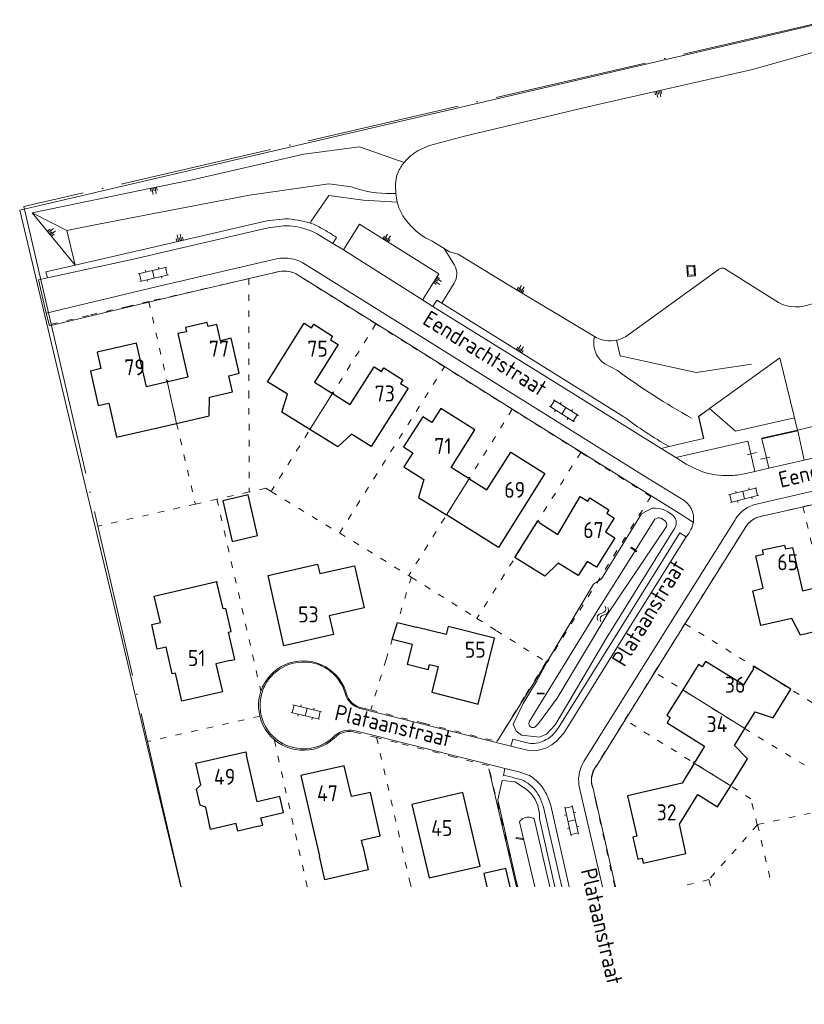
# Model space of a CAD drawing. Header units: metres. Extents: x 64961 to 73789, y 403835 to 410663.
# Tile 47 of 135: x 69873 to 69996, y 403842 to 403996. Entities that reach past the tile are written whole.
import ezdxf

# ---------------------------------------------------------------- set-up
doc = ezdxf.new("R2010")
doc.units = ezdxf.units.M
doc.linetypes.add('ACAD_ISO04W100', pattern=[30, 24, -3, 0, -3])
doc.linetypes.add('PERCEELGRENS', pattern=[2.5, 1, -1.5])
for name, color, linetype, lineweight in [('B-GEO-OG-GEBOUW_hoofdgebouw-G', 2, 'Continuous', 25), ('B-GEO-OG-GEBOUW_huisnr-T', 6, 'Continuous', 25), ('B-GEO-OG-GRENS-sectie-G', 253, 'ACAD_ISO04W100', 0), ('B-GEO-OG-GRENS_perceel-G', 253, 'PERCEELGRENS', 0), ('B-GEO-OG-HEK-G', 253, 'WZE_AFRASTERING', 0), ('B-GEO-OG-HOUTWAL-G', 253, 'Continuous', 0), ('B-GEO-OG-KUNSTWERK-G', 253, 'Continuous', 0), ('B-GEO-OG-OVLIJNOBJ-G', 253, 'Continuous', 0), ('B-GEO-OG-SLOOT_insteek-G', 253, 'Continuous', 0), ('B-GEO-OG-STRAATNAAM-T', 7, 'Continuous', 35), ('B-GEO-OG-TALUD-S', 253, 'Continuous', 0), ('B-GEO-OG-TALUDLIJN-G', 253, 'Continuous', 0), ('B-GEO-OG-TUSSENMUUR-G', 253, 'Continuous', 0), ('B-GEO-OG-VERH_knthalf-G', 253, 'Continuous', 0), ('B-GEO-OG-VERH_kntopen-G', 253, 'Continuous', 0), ('B-GEO-OG-VERH_knttegelpad-G', 253, 'Continuous', 0), ('B-GEO-OG-VERH_open-S', 253, 'Continuous', 0), ('B-GEO-OG-WATER-S', 253, 'Continuous', 0)]:
    doc.layers.add(name, color=color, linetype=linetype, lineweight=lineweight)
doc.styles.add('isocp', font='isocp.shx')
doc.linetypes.add('WZE_AFRASTERING', pattern='A,9,-1.72,[205,WZE.shx,S=0.155,R=0,X=0,Y=0],-3.28', length=14)

# ---------------------------------------------------------------- blocks, each defined once
blk = doc.blocks.new('S022')
at = {"color": 0}
for p, q in [((0.31, -2.3), (0.31, 2.3)), ((0.31, 2.1), (1.51, 2.1)), ((1.51, -2.3), (1.51, 2.3)), ((0.01, 1.15), (0.31, 1.15)), ((0.31, 0), (1.51, 0)), ((1.51, 1.05), (1.81, 1.05)), ((0.01, -1.15), (0.31, -1.15)), ((1.51, -1.05), (1.81, -1.05)), ((0.31, -2.1), (1.51, -2.1))]:
    blk.add_line(p, q, dxfattribs=at)
blk = doc.blocks.new('S05')
at = {"color": 0}
for p, q in [((0.08, 0.3), (0.38, 0.59)), ((0.11, -0.19), (0.41, 0.09)), ((0.38, 0.59), (0.68, 0.71)), ((0.41, 0.09), (0.71, 0.21)), ((0.68, 0.71), (1.01, 0.62)), ((0.71, 0.21), (1.02, 0.12)), ((1.01, 0.62), (1.33, 0.37)), ((1.02, 0.12), (1.36, -0.12)), ((1.33, 0.37), (1.66, 0.13)), ((1.66, 0.13), (1.97, 0.04)), ((1.97, 0.04), (2.28, 0.16)), ((2.28, 0.16), (2.58, 0.44)), ((1.36, -0.12), (1.68, -0.37)), ((1.68, -0.37), (2, -0.46)), ((2, -0.46), (2.31, -0.33)), ((2.31, -0.33), (2.61, -0.05))]:
    blk.add_line(p, q, dxfattribs=at)
blk = doc.blocks.new('S04')
at = {"color": 0}
for p, q in [((0, 0.5), (0.5, 0.5)), ((0, 0.25), (1, 0.25)), ((0, 0), (0.5, 0)), ((0, -0.25), (1, -0.25)), ((0, -0.5), (0.5, -0.5))]:
    blk.add_line(p, q, dxfattribs=at)

msp = doc.modelspace()

# ---------------------------------------------------------------- linework, layer by layer
at = {"layer": 'B-GEO-OG-GEBOUW_hoofdgebouw-G'}
for points in [[(69899.29, 403932.851), (69902.396, 403933.56), (69902.471, 403936.493), (69906.061, 403937.335), (69905.49, 403939.851), (69907.121, 403940.253), (69905.853, 403945.708), (69904.207, 403945.325), (69903.619, 403947.858), (69902.265, 403947.543), (69902.118, 403948.177), (69898.701, 403947.381), (69898.847, 403946.747), (69897.493, 403946.435), (69899.063, 403939.629), (69898.165, 403939.421)], [(69918.169, 403931.426), (69913.772, 403934.157), (69914.676, 403936.955), (69911.54, 403938.919), (69917.271, 403948.087), (69918.45, 403947.35), (69918.791, 403947.897), (69921.735, 403946.028), (69921.42, 403945.484), (69922.571, 403944.75), (69918.882, 403938.867), (69921.557, 403937.185), (69921.61, 403937.27), (69921.746, 403937.184)], [(69895.821, 403938.981), (69895.665, 403938.945), (69895.688, 403938.847), (69892.619, 403938.137), (69891.043, 403944.947), (69884.899, 403943.525), (69885.473, 403941.003), (69883.832, 403940.59), (69885.063, 403935.203), (69886.72, 403935.582), (69887.937, 403930.259), (69897.323, 403932.402)], [(69921.746, 403937.184), (69921.881, 403937.099), (69921.828, 403937.015), (69924.494, 403935.337), (69928.216, 403941.254), (69929.387, 403940.517), (69929.731, 403941.064), (69932.699, 403939.194), (69932.356, 403938.649), (69933.532, 403937.91), (69927.779, 403928.765), (69924.692, 403930.707), (69922.543, 403928.709), (69918.169, 403931.426)], [(69898.165, 403939.421), (69896, 403938.919), (69895.977, 403939.017), (69895.821, 403938.981)], [(69943.132, 403923.83), (69942.997, 403923.916), (69942.943, 403923.831), (69940.29, 403925.474), (69943.961, 403931.391), (69938.648, 403934.738), (69937.262, 403932.538), (69935.824, 403933.444), (69932.839, 403928.706), (69934.277, 403927.8), (69932.891, 403925.6), (69936.005, 403923.639), (69935.144, 403920.819), (69939.549, 403918.076)], [(69897.323, 403932.402), (69899.29, 403932.851)], [(69943.132, 403923.83), (69943.267, 403923.745), (69943.214, 403923.66), (69945.87, 403921.986), (69949.598, 403927.899), (69954.912, 403924.549), (69947.701, 403912.999), (69939.549, 403918.076)], [(69909.993, 403914.864), (69908.491, 403921.201), (69904.528, 403920.262), (69906.03, 403913.925), (69909.993, 403914.864)], [(69954.106, 403916.961), (69954.05, 403916.873), (69956.972, 403915.031), (69960.459, 403920.941), (69961.649, 403920.239), (69961.987, 403920.77), (69964.959, 403918.88), (69964.649, 403918.347), (69965.787, 403917.576), (69964.443, 403915.403), (69965.877, 403914.507), (69962.988, 403909.88), (69961.543, 403910.771), (69960.161, 403908.574), (69957.028, 403910.519), (69954.918, 403908.486), (69950.254, 403911.391), (69953.841, 403917.127), (69954.106, 403916.961)], [(69999.737, 403900.39), (69994.905, 403899.272), (69993.573, 403901.89), (69988.708, 403900.774), (69987.448, 403906.219), (69989.104, 403906.602), (69987.932, 403911.668), (69989.13, 403911.946), (69988.983, 403912.588), (69992.437, 403913.327), (69992.573, 403912.759), (69993.689, 403912.962), (69995.247, 403906.198), (69998.073, 403906.849), (69998.049, 403906.964), (69998.208, 403907.003)], [(69911.629, 403908.61), (69919.384, 403910.359), (69919.72, 403908.898), (69925.177, 403910.133), (69926.683, 403903.543), (69921.213, 403902.299), (69921.876, 403899.383), (69914.108, 403897.616), (69911.629, 403908.61)], [(69905.723, 403895.292), (69903.48, 403894.772), (69904.497, 403890.372), (69898.144, 403888.917), (69897.129, 403893.306), (69896.631, 403893.213), (69895.69, 403897.363), (69894.301, 403897.048), (69893.42, 403900.914), (69894.794, 403901.233), (69893.833, 403905.376), (69903.6, 403907.644), (69903.627, 403907.528)], [(69903.627, 403907.528), (69903.629, 403907.521)], [(69905.723, 403895.292), (69906.428, 403895.456), (69905.435, 403899.736), (69905.845, 403899.833), (69905.005, 403903.45), (69904.596, 403903.354), (69903.629, 403907.521)], [(69934.148, 403897.785), (69931.04, 403898.557), (69931.859, 403901.239), (69934.823, 403900.502)], [(69934.148, 403897.785), (69933.388, 403894.729), (69936.685, 403893.884), (69936.885, 403894.675), (69938.242, 403894.331), (69937.23, 403890.337), (69944.492, 403888.487), (69947.078, 403898.787), (69939.797, 403900.614), (69939.481, 403899.344), (69934.823, 403900.502)], [(69986.212, 403884.63), (69987.836, 403887.242), (69990.662, 403886.309), (69993.399, 403890.787), (69987.663, 403894.348), (69987.496, 403894.069), (69987.59, 403894.013), (69985.991, 403891.482), (69980.079, 403895.165), (69979.55, 403894.316), (69978.993, 403894.67), (69976.509, 403890.695)], [(69976.509, 403890.695), (69974.023, 403886.718), (69974.55, 403886.382), (69974.046, 403885.535), (69979.892, 403881.874), (69978.422, 403879.362), (69978.288, 403879.443), (69978.205, 403879.306)], [(69984.007, 403875.687), (69986.646, 403879.918), (69984.589, 403882.018), (69986.212, 403884.63)], [(69910.164, 403869.363), (69906.886, 403868.604), (69906.616, 403869.77), (69902.623, 403868.846), (69901.907, 403872.341), (69900.998, 403872.641), (69900.424, 403875.173), (69901.127, 403875.851), (69900.348, 403879.208), (69908.141, 403881.004), (69908.256, 403880.504)], [(69910.164, 403869.363), (69910.792, 403869.508), (69910.522, 403870.674), (69914.039, 403871.488), (69913.45, 403874.034), (69909.938, 403873.199), (69908.256, 403880.504)], [(69926.474, 403866.227), (69926.255, 403867.193), (69929.171, 403867.853), (69927.633, 403874.651), (69924.704, 403873.996), (69923.532, 403878.829), (69916.744, 403877.293), (69919.665, 403864.687)], [(69978.205, 403879.306), (69978.122, 403879.17), (69978.216, 403879.113), (69976.395, 403876.112), (69967.86, 403874.133), (69969.318, 403867.816), (69968.695, 403867.647), (69969.497, 403864.201), (69970.133, 403864.346), (69970.315, 403863.567), (69977.013, 403865.108), (69975.987, 403869.695), (69978.876, 403874.34), (69981.964, 403872.413), (69984.007, 403875.687)], [(69944.798, 403863.141), (69942.122, 403874.636), (69934.137, 403872.76), (69936.819, 403861.277), (69944.798, 403863.141)], [(69926.474, 403866.227), (69927.312, 403862.529), (69920.523, 403860.989), (69919.665, 403864.687)], [(69949.482, 403859.879), (69948.814, 403862.765), (69945.375, 403861.97), (69945.858, 403859.879)]]:
    msp.add_lwpolyline(points, dxfattribs=at)
at = {"layer": 'B-GEO-OG-GRENS-sectie-G'}
for points in [[(70000, 403995.562), (69873.44, 403966.314), (69877.691, 403947.918)], [(69877.691, 403947.918), (69884.995, 403916.313)], [(69884.995, 403916.313), (69892.781, 403882.621)], [(69892.781, 403882.621), (69898.036, 403859.879)]]:
    msp.add_lwpolyline(points, dxfattribs=at)
at = {"layer": 'B-GEO-OG-GRENS_perceel-G'}
for points in [[(69913.33, 403956.142), (69908.625, 403955.056)], [(69916.326, 403955.572), (69915.875, 403955.837), (69915.393, 403956.037), (69914.888, 403956.17), (69914.369, 403956.232), (69913.846, 403956.223), (69913.33, 403956.142)], [(69908.625, 403955.056), (69904.54, 403954.115), (69892.971, 403951.461)], [(69908.625, 403955.056), (69908.636, 403937.303)], [(69928.514, 403947.95), (69916.326, 403955.572)], [(69892.971, 403951.461), (69889.7, 403950.711), (69883.553, 403949.295), (69877.691, 403947.918)], [(69892.971, 403951.461), (69897.323, 403932.402)], [(69928.514, 403947.95), (69912.099, 403921.732)], [(69939.209, 403941.255), (69933.321, 403944.944), (69928.514, 403947.95)], [(69922.809, 403915.229), (69939.209, 403941.255)], [(69949.837, 403934.597), (69939.209, 403941.255)], [(69908.636, 403937.303), (69908.667, 403921.662)], [(69949.837, 403934.597), (69933.638, 403908.584)], [(69960.553, 403927.862), (69950.725, 403934.041), (69949.837, 403934.597)], [(69897.323, 403932.402), (69900.251, 403919.767)], [(69960.553, 403927.862), (69944.305, 403901.877)], [(69971.512, 403920.964), (69963.607, 403925.942), (69960.553, 403927.862)], [(69911.26, 403922.242), (69908.667, 403921.662)], [(69911.26, 403922.242), (69912.099, 403921.732)], [(69903.626, 403920.535), (69900.251, 403919.767)], [(69908.667, 403921.662), (69903.626, 403920.535)], [(69903.626, 403920.535), (69910.515, 403890.486)], [(69912.099, 403921.732), (69922.809, 403915.229)], [(69971.512, 403920.964), (69955.284, 403894.972)], [(69995.319, 403919.365), (69998.267, 403920.047), (70000, 403920.447)], [(69900.251, 403919.767), (69884.995, 403916.313)], [(69988.055, 403917.683), (69995.319, 403919.365)], [(69995.319, 403919.365), (69999.728, 403900.388), (70000, 403899.235)], [(69986.415, 403916.321), (69986.759, 403916.735), (69987.151, 403917.103), (69987.585, 403917.421), (69988.055, 403917.683)], [(69976.858, 403901.055), (69986.415, 403916.321)], [(69922.809, 403915.229), (69922.848, 403915.206), (69933.638, 403908.584)], [(69934.03, 403908.344), (69930.092, 403895.454), (69927.698, 403887.555)], [(69933.638, 403908.584), (69934.03, 403908.344)], [(69934.03, 403908.344), (69944.305, 403901.877)], [(69944.305, 403901.877), (69947.357, 403899.956), (69955.137, 403895.064)], [(69972.102, 403893.449), (69975.112, 403898.266), (69976.858, 403901.055)], [(69976.858, 403901.055), (70000, 403886.69)], [(69910.515, 403890.486), (69910.783, 403891.163), (69911.119, 403891.808), (69911.521, 403892.415), (69911.984, 403892.977), (69912.503, 403893.488), (69913.073, 403893.941), (69913.686, 403894.333), (69914.337, 403894.66), (69915.018, 403894.916), (69915.723, 403895.1), (69916.442, 403895.21), (69917.169, 403895.245), (69917.896, 403895.204), (69918.615, 403895.087), (69919.317, 403894.896), (69919.996, 403894.633), (69920.644, 403894.301), (69921.254, 403893.903), (69921.819, 403893.444), (69922.333, 403892.929), (69922.791, 403892.363), (69923.187, 403891.752), (69923.518, 403891.103), (69923.779, 403890.424)], [(69955.137, 403895.064), (69951.719, 403889.548), (69947.439, 403882.615)], [(69955.284, 403894.972), (69955.137, 403895.064)], [(69967.46, 403886.008), (69969.088, 403888.625), (69972.102, 403893.449)], [(69995.556, 403878.946), (69986.212, 403884.63), (69972.102, 403893.449)], [(69910.337, 403886.573), (69910.211, 403887.222), (69910.146, 403887.881), (69910.145, 403888.542), (69910.206, 403889.201), (69910.33, 403889.851), (69910.515, 403890.486)], [(69923.83, 403890.21), (69923.779, 403890.424)], [(69923.83, 403890.21), (69923.989, 403889.769), (69924.208, 403889.355), (69924.483, 403888.976), (69924.809, 403888.639), (69925.178, 403888.352), (69925.585, 403888.119), (69926.02, 403887.946), (69926.475, 403887.835)], [(69910.337, 403886.573), (69892.781, 403882.621)], [(69912.587, 403882.922), (69912.059, 403883.421), (69911.587, 403883.972), (69911.174, 403884.57), (69910.826, 403885.207), (69910.546, 403885.877), (69910.337, 403886.573)], [(69926.475, 403887.835), (69927.698, 403887.555)], [(69927.698, 403887.555), (69935.977, 403885.485), (69943.27, 403883.65), (69947.439, 403882.615)], [(69962.487, 403878.014), (69967.46, 403886.008)], [(69988.151, 403869.55), (69987.167, 403873.648), (69984.007, 403875.687), (69967.46, 403886.008)], [(69925.419, 403884.023), (69924.965, 403884.14), (69924.498, 403884.192), (69924.029, 403884.177), (69923.567, 403884.096), (69923.121, 403883.951), (69922.7, 403883.744), (69922.313, 403883.479), (69921.967, 403883.162)], [(69928.607, 403883.236), (69925.419, 403884.023)], [(69921.967, 403883.162), (69921.408, 403882.688), (69920.802, 403882.274), (69920.157, 403881.926), (69919.479, 403881.646), (69918.775, 403881.439), (69918.054, 403881.306), (69917.323, 403881.249), (69916.59, 403881.269), (69915.863, 403881.365), (69915.15, 403881.536), (69914.458, 403881.78), (69913.796, 403882.095), (69913.17, 403882.477), (69912.587, 403882.922)], [(69917.765, 403859.879), (69912.587, 403882.922)], [(69946.091, 403878.852), (69940.799, 403880.189), (69931.804, 403882.444), (69928.607, 403883.236)], [(69928.607, 403883.236), (69933.851, 403860.502), (69933.991, 403859.879)], [(69950.683, 403859.879), (69946.091, 403878.852)], [(69962.368, 403875.521), (69962.254, 403876.017), (69962.209, 403876.523), (69962.234, 403877.031), (69962.327, 403877.531), (69962.487, 403878.014)], [(69965.871, 403859.879), (69962.955, 403872.995), (69962.368, 403875.521)], [(69988.209, 403869.615), (69997.352, 403871.615)], [(69988.151, 403869.55), (69980.612, 403861.007)], [(69988.209, 403869.615), (69988.151, 403869.55)], [(69988.209, 403869.615), (69990.483, 403859.879)], [(69980.612, 403861.007), (69976.015, 403859.879)], [(69980.612, 403861.007), (69980.873, 403859.879)]]:
    msp.add_lwpolyline(points, dxfattribs=at)
at = {"layer": 'B-GEO-OG-HEK-G'}
for points in [[(69892.852, 403970.435), (69900.003, 403972.096), (69957.085, 403985.43), (69987.389, 403992.478), (70000, 403995.42)], [(69897.997, 403859.879), (69893.815, 403877.356), (69887.693, 403903.107), (69881.141, 403930.599), (69872.771, 403965.77), (69892.852, 403970.435)], [(69979.766, 403930.006), (69978.996, 403933.489), (69980.678, 403934.716), (69991.7, 403942.658), (69994.468, 403931.354)], [(69988.901, 403929.987), (69994.485, 403931.228)], [(69994.485, 403931.228), (69994.498, 403931.231), (69994.468, 403931.354)], [(69979.766, 403930.006), (69979.769, 403929.991)], [(69955.332, 403895.338), (69953.938, 403892.933), (69947.665, 403882.987)]]:
    msp.add_lwpolyline(points, dxfattribs=at)
at = {"layer": 'B-GEO-OG-HOUTWAL-G'}
msp.add_lwpolyline([(69946.156, 403878.365), (69950.501, 403859.879)], dxfattribs=at)
at = {"layer": 'B-GEO-OG-KUNSTWERK-G'}
msp.add_lwpolyline([(69950.452, 403867.594), (69950.424, 403867.432), (69951.473, 403867.309), (69951.488, 403867.428), (69950.452, 403867.594)], dxfattribs=at)
at = {"layer": 'B-GEO-OG-OVLIJNOBJ-G'}
for points in [[(69977.25, 403955.385), (69977.159, 403957.093), (69978.393, 403957.163), (69978.493, 403955.468), (69977.25, 403955.385)], [(69978.365, 403955.66), (69977.371, 403955.603), (69977.303, 403956.902), (69978.266, 403956.987), (69978.365, 403955.66)], [(69987.146, 403927.608), (69986.588, 403927.481)], [(69988.068, 403927.819), (69987.146, 403927.608)], [(69989.608, 403926.997), (69988.654, 403926.777)], [(69990.14, 403927.12), (69989.608, 403926.997)], [(69953.345, 403859.879), (69950.952, 403870.058)], [(69953.272, 403870.511), (69955.699, 403859.879)]]:
    msp.add_lwpolyline(points, dxfattribs=at)
for points in [[(69950.952, 403870.058, -0.1486415), (69951.732, 403870.664)], [(69951.732, 403870.664, -0.1113718), (69952.481, 403870.773)], [(69952.481, 403870.773, -0.1210644), (69953.272, 403870.511)]]:
    msp.add_lwpolyline(points, format="xyb", dxfattribs=at)
at = {"layer": 'B-GEO-OG-SLOOT_insteek-G'}
for points in [[(70000, 403991.309), (69987.425, 403987.784), (69962.551, 403982.119), (69942.356, 403977.353), (69936.886, 403975.88), (69935.128, 403975.094)], [(69931.622, 403968.367), (69931.596, 403968.801)], [(69932.113, 403966.106), (69931.969, 403966.543), (69931.848, 403966.987)]]:
    msp.add_lwpolyline(points, dxfattribs=at)
for points in [[(69932.901, 403973.191, -0.0954201), (69935.128, 403975.094)], [(69931.961, 403971.686, -0.0569296), (69932.901, 403973.191)], [(69931.596, 403968.801, -0.1272342), (69931.961, 403971.686)], [(69931.848, 403966.987, -0.039033), (69931.622, 403968.367)], [(69933.55, 403963.763, -0.0899775), (69932.113, 403966.106)], [(69937.31, 403960.885, -0.117177), (69933.55, 403963.763)], [(69982.493, 403956.687, 0.1537968), (69982.024, 403956.435)], [(69983.212, 403956.52, 0.2152706), (69982.493, 403956.687)], [(69968.254, 403946.482, -0.1270323), (69966.144, 403945.412)]]:
    msp.add_lwpolyline(points, format="xyb", dxfattribs=at)
at = {"layer": 'B-GEO-OG-TALUDLIJN-G'}
for points in [[(69893.077, 403969.126), (69899.522, 403970.447), (69917.238, 403974.505), (69925.932, 403975.657), (69932.901, 403973.191)], [(69924.661, 403969.392), (69921.124, 403969.891), (69908.717, 403968.102), (69893.745, 403965.226)], [(69874.742, 403965.367), (69893.077, 403969.126)], [(69931.622, 403968.367), (69930.977, 403968.347)], [(69918.244, 403963.737), (69918.348, 403964.054), (69921.123, 403968.07), (69926.516, 403967.342), (69931.848, 403966.987)], [(69880.138, 403962.591), (69874.742, 403965.367)], [(69881.469, 403957.178), (69874.742, 403965.367)], [(69893.745, 403965.226), (69885.092, 403963.564), (69880.138, 403962.591)], [(69880.138, 403962.591), (69881.469, 403957.178)], [(69939.173, 403959.764), (69937.31, 403960.885)], [(69962.696, 403945.984), (69949.049, 403954.161), (69941.353, 403958.888), (69940.033, 403959.247), (69939.173, 403959.764)], [(69940.795, 403957.174), (69939.173, 403959.764)], [(69982.024, 403956.435), (69968.254, 403946.482)], [(69991.511, 403951.295), (69983.212, 403956.52)], [(69938.789, 403951.195), (69940.74, 403954.323)], [(69962.939, 403945.838), (69962.696, 403945.984)], [(69987.26, 403941.659), (69978.604, 403940.347), (69966.712, 403942.987), (69966.144, 403945.412)], [(69964.304, 403941.726), (69966.308, 403940.668)], [(69975.234, 403915.93), (69973.066, 403912.524), (69964.515, 403898.722), (69958.314, 403888.227), (69956.564, 403885.211), (69955.201, 403883.749), (69954.083, 403883.313), (69951.27, 403883.597), (69950.462, 403884.259), (69949.967, 403885.35), (69951.522, 403888.562), (69953.618, 403892.011), (69955.322, 403895.207), (69962.566, 403907.24), (69963.801, 403908.073), (69970.061, 403918.255), (69971.73, 403919.117)], [(69972.144, 403917.402), (69969.112, 403912.582)], [(69973.104, 403917.544), (69973.643, 403917.209)], [(69953.488, 403884.968), (69953.949, 403885.436), (69956.851, 403889.393), (69964.634, 403902.383), (69973.945, 403916.245)], [(69952.503, 403885.701), (69963.247, 403903.26), (69969.038, 403912.466)], [(69969.112, 403912.582), (69969.038, 403912.466)], [(69952.081, 403875.11), (69950.304, 403876.33), (69948.266, 403876.522), (69947.56, 403873.483), (69950.648, 403859.879)], [(69954.076, 403870.582), (69956.516, 403859.879)]]:
    msp.add_lwpolyline(points, dxfattribs=at)
for points in [[(69930.977, 403968.347, -0.0888012), (69924.661, 403969.392)], [(69940.795, 403957.174, -0.2732648), (69940.74, 403954.323)], [(69996.733, 403951.112, -0.2273372), (69991.511, 403951.295)], [(69962.696, 403945.984, 0.0635158), (69962.571, 403944.992)], [(69962.571, 403944.992, 0.2482739), (69964.304, 403941.726)], [(69966.144, 403945.412, -0.1759765), (69962.939, 403945.838)], [(69966.308, 403940.668, 0.0338219), (69977.88, 403933.235)], [(69975.333, 403917.586, 0.2514944), (69971.73, 403919.117)], [(69972.144, 403917.402, -0.2879815), (69973.104, 403917.544)], [(69975.234, 403915.93, 0.2432826), (69975.333, 403917.586)], [(69973.643, 403917.209, -0.3869198), (69973.945, 403916.245)], [(69952.503, 403885.701, 0.2145532), (69952.464, 403885.211)], [(69952.464, 403885.211, 0.511158), (69953.488, 403884.968)], [(69954.045, 403871.572, 0.1944698), (69952.081, 403875.11)], [(69954.076, 403870.582, 0.0454732), (69954.045, 403871.572)]]:
    msp.add_lwpolyline(points, format="xyb", dxfattribs=at)
at = {"layer": 'B-GEO-OG-TUSSENMUUR-G'}
for points in [[(69897.323, 403932.402), (69895.821, 403938.981)], [(69918.169, 403931.426), (69921.746, 403937.184)], [(69939.549, 403918.076), (69943.132, 403923.83)], [(69976.509, 403890.695), (69986.212, 403884.63)], [(69984.007, 403875.687), (69978.205, 403879.306)]]:
    msp.add_lwpolyline(points, dxfattribs=at)
at = {"layer": 'B-GEO-OG-VERH_knthalf-G'}
for points in [[(69914.303, 403964.422), (69911.427, 403964.1), (69894.605, 403960.203)], [(69921.744, 403960.529), (69922.332, 403961.478)], [(69894.605, 403960.203), (69881.469, 403957.178)], [(69881.469, 403957.178), (69876.88, 403956.123), (69877.107, 403955.179)], [(69937.422, 403950.709), (69938.026, 403951.671), (69938.789, 403951.195)], [(69938.789, 403951.195), (69967.308, 403933.406)], [(69976.292, 403920.581), (69970.502, 403924.161)], [(69977.018, 403914.639), (69968.083, 403900.28), (69957.891, 403883.943), (69956.68, 403882.617)], [(69977.018, 403914.639), (69976.05, 403915.248), (69967.134, 403900.92), (69957.016, 403884.698)], [(69949.633, 403881.89), (69926.449, 403887.664)], [(69943.358, 403879.755), (69925.498, 403884.235)], [(69956.394, 403883.908), (69956.23, 403883.74), (69956.059, 403883.58)], [(69952.677, 403882.333), (69951.981, 403882.459), (69949.941, 403883.003), (69949.633, 403881.89)], [(69949.633, 403881.89), (69951.755, 403881.361)]]:
    msp.add_lwpolyline(points, dxfattribs=at)
for points in [[(69918.244, 403963.737, 0.0519902), (69914.303, 403964.422)], [(69920.056, 403962.884, 0.0527002), (69918.244, 403963.737)], [(69922.332, 403961.478, 0.0325695), (69920.056, 403962.884)], [(69967.308, 403933.406, 0.0301482), (69974.361, 403928.777)], [(69978.166, 403916.909, 0.3289208), (69976.292, 403920.581)], [(69977.018, 403914.639, 0.0811309), (69977.783, 403915.801)], [(69977.783, 403915.801, 0.0855065), (69978.166, 403916.909)], [(69912.166, 403892.861, -0.1600883), (69915.899, 403894.933)], [(69915.899, 403894.933, -0.141786), (69919.651, 403894.593)], [(69919.651, 403894.593, -0.0931355), (69921.751, 403893.289)], [(69911.112, 403891.334, -0.0693664), (69912.166, 403892.861)], [(69923.671, 403890.178, 0.1390957), (69921.751, 403893.289)], [(69910.446, 403889.147, -0.0859305), (69911.112, 403891.334)], [(69926.449, 403887.664, -0.2867945), (69923.671, 403890.178)], [(69910.421, 403887.571, -0.0577467), (69910.446, 403889.147)], [(69911.219, 403884.975, -0.1001624), (69910.421, 403887.571)], [(69914.017, 403882.257, -0.1486587), (69911.219, 403884.975)], [(69923.759, 403884.352, 0.1706631), (69921.704, 403883.183)], [(69925.498, 403884.235, 0.1236549), (69923.759, 403884.352)], [(69956.059, 403883.58, -0.0550611), (69955.148, 403882.912)], [(69957.016, 403884.698, -0.0453578), (69956.394, 403883.908)], [(69918.359, 403881.565, -0.1644478), (69914.017, 403882.257)], [(69921.704, 403883.183, -0.1397492), (69918.359, 403881.565)], [(69955.148, 403882.912, -0.1623758), (69952.677, 403882.333)], [(69953.696, 403881.22, 0.144758), (69956.68, 403882.617)], [(69951.755, 403881.361, 0.0994698), (69953.696, 403881.22)]]:
    msp.add_lwpolyline(points, format="xyb", dxfattribs=at)
at = {"layer": 'B-GEO-OG-VERH_kntopen-G'}
for points in [[(69935.955, 403951.623), (69923.419, 403959.561), (69925.925, 403963.571), (69938.345, 403955.803), (69935.969, 403951.958)], [(69894.797, 403959.084), (69911.657, 403963.004), (69914.033, 403963.302)], [(69921.744, 403960.529), (69919.492, 403961.94)], [(69923.419, 403959.561), (69921.744, 403960.529)], [(69877.107, 403955.179), (69891.031, 403958.209), (69894.797, 403959.084)], [(69896.145, 403954.238), (69912.971, 403958.136)], [(69917.489, 403957.242), (69932.738, 403947.742), (69970.502, 403924.161)], [(69877.107, 403955.179), (69875.694, 403954.871)], [(69876.935, 403949.654), (69875.694, 403954.871)], [(69896.145, 403954.238), (69895.647, 403954.119)], [(69895.647, 403954.119), (69876.935, 403949.654)], [(69937.422, 403950.709), (69935.955, 403951.623)], [(69973.104, 403928.492), (69956.499, 403938.838), (69937.422, 403950.709)], [(69994.458, 403931.352), (69994.468, 403931.354)], [(69994.458, 403931.352), (69994.485, 403931.228)], [(69994.468, 403931.354), (70000, 403932.65)], [(69994.485, 403931.228), (69995.491, 403926.641)], [(69975.428, 403927.043), (69973.104, 403928.492)], [(69979.435, 403924.881), (69977.064, 403926.024), (69975.428, 403927.043)], [(69989.992, 403925.372), (69995.491, 403926.641)], [(70000, 403927.681), (69995.491, 403926.641)], [(69989.992, 403925.372), (69987.786, 403924.866)], [(69987.786, 403924.866), (69986.163, 403924.493)], [(70000, 403922.514), (69995.015, 403921.349), (69987.595, 403919.655)], [(69961.048, 403879.491), (69972.661, 403898.125), (69984.686, 403917.313)], [(69969.038, 403912.466), (69968.386, 403912.918), (69968.474, 403913.051), (69969.112, 403912.582)], [(69969.038, 403912.466), (69969.244, 403912.323), (69969.315, 403912.432), (69969.112, 403912.582)], [(69953.772, 403890.22), (69953.765, 403890.059), (69954.83, 403890.068), (69954.81, 403890.196), (69953.772, 403890.22)], [(69948.694, 403878.412), (69947.865, 403878.597), (69943.358, 403879.755)], [(69948.448, 403877.321), (69948.694, 403878.412)], [(69952.547, 403877.285), (69950.887, 403877.866), (69948.694, 403878.412)], [(69950.257, 403876.902), (69950.662, 403876.78)], [(69960.476, 403874.92), (69963.933, 403859.879)], [(69957.587, 403859.879), (69954.744, 403872.357), (69954.1, 403873.993)], [(69958.756, 403859.879), (69955.853, 403872.615)]]:
    msp.add_lwpolyline(points, dxfattribs=at)
for points in [[(69917.818, 403962.705, 0.0922855), (69914.033, 403963.302)], [(69919.492, 403961.94, 0.0447409), (69917.818, 403962.705)], [(69912.971, 403958.136, -0.2101024), (69917.489, 403957.242)], [(69935.955, 403951.623, -0.3999264), (69935.969, 403951.958)], [(69983.833, 403924.24, -0.0913582), (69979.435, 403924.881)], [(69986.163, 403924.493, -0.0416064), (69983.833, 403924.24)], [(69987.595, 403919.655, 0.0972829), (69985.766, 403918.595)], [(69985.766, 403918.595, 0.0762284), (69984.686, 403917.313)], [(69961.048, 403879.491, 0.0664864), (69960.445, 403878.153)], [(69948.448, 403877.321, -0.0270443), (69950.257, 403876.902)], [(69955.056, 403874.618, 0.1325766), (69952.547, 403877.285)], [(69960.445, 403878.153, 0.0649063), (69960.22, 403876.75)], [(69950.662, 403876.78, -0.0827201), (69951.919, 403876.332)], [(69951.919, 403876.332, -0.1278437), (69954.1, 403873.993)], [(69960.22, 403876.75, 0.0852592), (69960.476, 403874.92)], [(69955.853, 403872.615, 0.0655519), (69955.056, 403874.618)]]:
    msp.add_lwpolyline(points, format="xyb", dxfattribs=at)
at = {"layer": 'B-GEO-OG-VERH_knttegelpad-G'}
for points in [[(69896.605, 403952.251), (69913.386, 403956.158)], [(69916.363, 403955.571), (69931.42, 403946.175), (69952.446, 403933.019), (69976.277, 403918.16), (69978.166, 403916.909)], [(69895.992, 403952.105), (69877.408, 403947.669), (69876.935, 403949.654)], [(69896.605, 403952.251), (69895.992, 403952.105)], [(69979.766, 403930.006), (69979.803, 403930.015), (69979.024, 403933.483), (69980.693, 403934.703), (69984.755, 403931.172), (69993.994, 403933.249), (69994.458, 403931.355)], [(69988.901, 403929.987), (69988.875, 403930.097), (69994.458, 403931.355)], [(69979.766, 403930.006), (69974.361, 403928.777)], [(69987.146, 403927.608), (69986.681, 403929.601), (69975.428, 403927.043)], [(69988.901, 403929.987), (69989.608, 403926.997)], [(69974.361, 403928.777), (69973.104, 403928.492)], [(69987.146, 403927.608), (69987.786, 403924.866)], [(69989.992, 403925.372), (69989.608, 403926.997)], [(69988.015, 403917.637), (69988.005, 403917.672), (69995.59, 403919.414), (70000, 403920.436)], [(69963.045, 403878.874), (69975.068, 403898.171), (69986.366, 403916.217)], [(69962.414, 403875.486), (69966.003, 403859.879)]]:
    msp.add_lwpolyline(points, dxfattribs=at)
for points in [[(69916.363, 403955.571, 0.2059203), (69913.386, 403956.158)], [(69986.366, 403916.217, -0.135969), (69988.015, 403917.637)], [(69962.414, 403875.486, -0.2479833), (69963.045, 403878.874)]]:
    msp.add_lwpolyline(points, format="xyb", dxfattribs=at)

# ---------------------------------------------------------------- block references
at = {"layer": 'B-GEO-OG-TALUD-S'}
for p, rotation in [((69972.605, 403984.409), 282.814466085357), ((69893.701, 403969.254), 281.5859646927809), ((69877.444, 403962.077), 39.43197594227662), ((69897.867, 403960.959), 103.0372486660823), ((69930.02, 403961.01), 57.97963906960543), ((69937.779, 403954.887), 328.2780851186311), ((69950.968, 403953.011), 59.09011312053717), ((69950.875, 403943.656), 58.05144873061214)]:
    msp.add_blockref('S04', p, dxfattribs=dict(at, rotation=rotation))
at = {"layer": 'B-GEO-OG-VERH_open-S'}
for p, rotation in [((69893.893, 403954.833), 103.3553409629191), ((69957.426, 403933.591), 57.9946167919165), ((69986.257, 403920.293), 104.0640367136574), ((69917.381, 403886.332), 76.46414363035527), ((69960.025, 403870.443), 192.4790718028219)]:
    msp.add_blockref('S022', p, dxfattribs=dict(at, rotation=rotation))
at = {"layer": 'B-GEO-OG-WATER-S', "rotation": 239.9992722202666}
msp.add_blockref('S05', (69964.574, 403903.792), dxfattribs=at)

# ---------------------------------------------------------------- texts
at = {"layer": 'B-GEO-OG-GEBOUW_huisnr-T', "style": 'isocp'}
for s, p in [('77', (69902.393, 403942.836)), ('75', (69917.763, 403942.836)), ('79', (69889.142, 403939.925)), ('73', (69928.316, 403935.821)), ('71', (69937.64, 403927.609)), ('69', (69948.576, 403920.749)), ('67', (69960.934, 403914.453)), ('65', (69991.287, 403909.419)), ('53', (69916.33, 403901.264)), ('55', (69942.409, 403895.739)), ('51', (69899.085, 403894.427)), ('36', (69983.104, 403890.254)), ('34', (69980.226, 403884.079)), ('49', (69903.163, 403875.854)), ('47', (69919.292, 403873.267)), ('32', (69972.431, 403870.288)), ('45', (69937.144, 403867.828))]:
    msp.add_text(s, height=2.5, dxfattribs=at).set_placement(p)
at = {"layer": 'B-GEO-OG-STRAATNAAM-T', "style": 'isocp'}
for s, rotation, p in [('Eendrachtstraat', 328.20109, (69935.639, 403948.06)), ('Eendrachtstraat', 13.29958, (69991.848, 403922.305)), ('Plataanstraat', 58.8692, (69967.407, 403894.145)), ('Plataanstraat', 346.70042, (69921.879, 403886.027)), ('Plataanstraat', 283.11914, (69960.517, 403862.471))]:
    msp.add_text(s, height=2.5, rotation=rotation, dxfattribs=at).set_placement(p)

doc.saveas('drawing.dxf')
